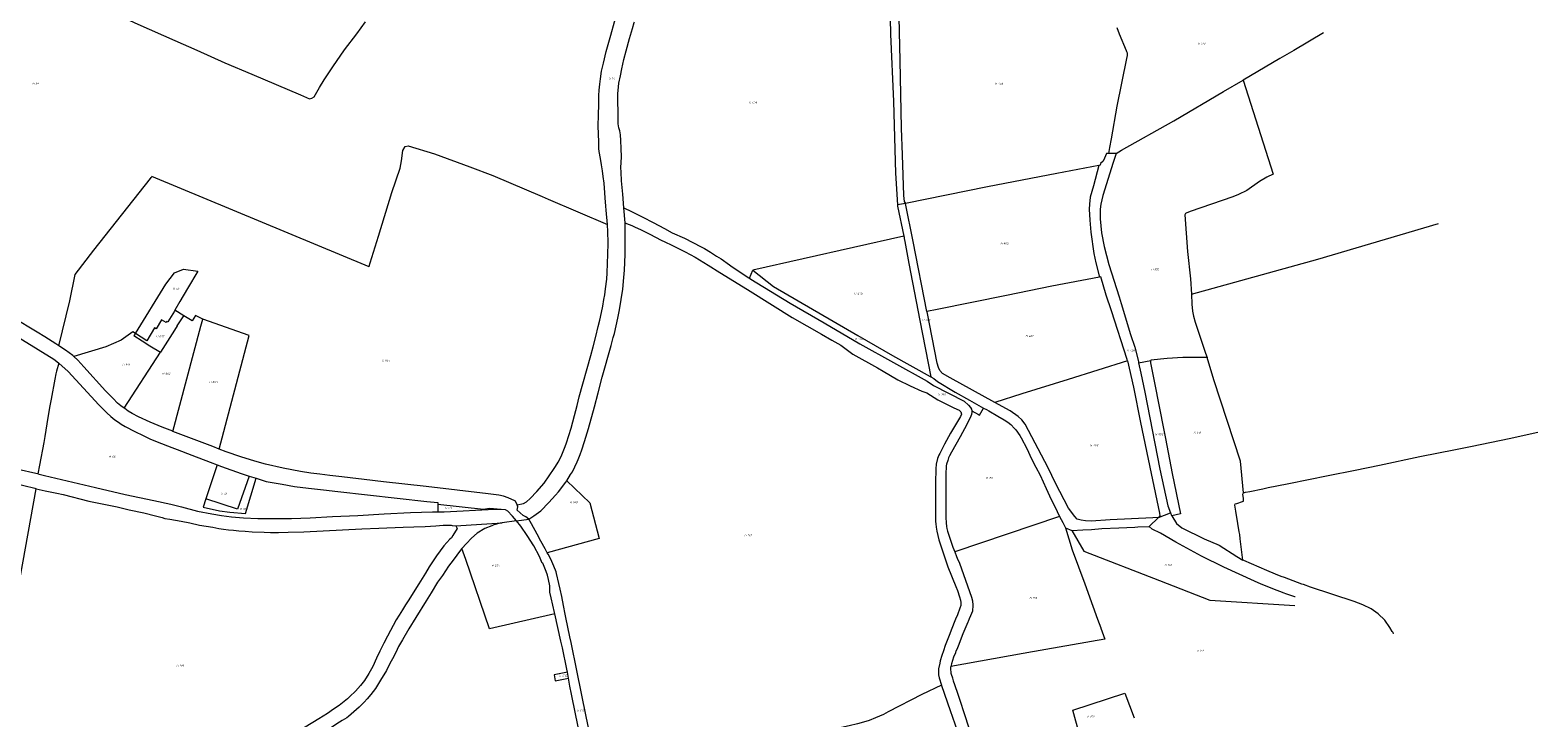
# Model space of a CAD drawing. Header units: metres. Extents: x 199958 to 203813, y 461826 to 464622.
# Tile 12 of 13: x 202487 to 203813, y 463077 to 463682. Entities that reach past the tile are written whole.
import ezdxf
from ezdxf.enums import TextEntityAlignment as Align
from ezdxf.lldxf.tags import DXFTag

# ---------------------------------------------------------------- set-up
doc = ezdxf.new("R2010")
doc.units = ezdxf.units.M
doc.layers.get('0').update_dxf_attribs({"lineweight": 25})
doc.layers.add('B-WE-KG-GRENS_PERCEEL-G', color=150, linetype='KG-PERCEEL', lineweight=18)
doc.layers.add('B-WE-KG-GRENS_PERCEEL-S', color=150, linetype='Continuous', lineweight=25)
doc.styles.add('NLCS-ISO', font='NLCS-ISO.ttf')
doc.styles.get("Standard").update_dxf_attribs({"font": 'NLCS-ISO.ttf'})
tags = doc.linetypes.add('KG-PERCEEL', pattern='A,5.5,-2,["P",Standard,S=1.8,R=0,X=-0.5,Y=-0.9],-2,5.5,-2,[5,NLCS.SHX,S=0.75,R=0,X=0,Y=0],-2', length=19).pattern_tags.tags
tags[6] = DXFTag(74, 10)

# ---------------------------------------------------------------- blocks, each defined once
blk = doc.blocks.new('SKG-PERCEELNUMMER-SO')
at = {"style": 'NLCS-ISO', "oblique": 10, "flags": 1}
for tag, p in [('GEMEENTECODE', (0, 2.6)), ('PERCEELGROOTTE', (0, -2.4))]:
    blk.add_attdef(tag, text='', height=1.8, dxfattribs=at).set_placement(p, align=Align.MIDDLE_CENTER)
at = {"style": 'NLCS-ISO', "oblique": 10}
blk.add_attdef('SECTIE', text='', height=1.8, dxfattribs=at).set_placement((-0.5, 0), align=Align.MIDDLE_RIGHT)
blk.add_attdef('PERCEELNUMMER', text='', height=1.8, dxfattribs=at).set_placement((0.5, 0), align=Align.MIDDLE_LEFT)

msp = doc.modelspace()

# ---------------------------------------------------------------- linework, layer by layer
at = {"layer": 'B-WE-KG-GRENS_PERCEEL-G', "flags": 128}
for points in [[(202408.297, 463951.451), (202404.379, 463919.635), (202401.871, 463895.62), (202396.229, 463841.584), (202391.527, 463802.871), (202389.647, 463785.004), (202389.49, 463779.362), (202390.43, 463774.503), (202392.154, 463772.152), (202398.423, 463768.548), (202418.755, 463759.899), (202453.268, 463745.31), (202470.39, 463736.984), (202499.98, 463723.52), (202519.262, 463714.632), (202564.087, 463695.355), (202581.327, 463687.675), (202613.927, 463673.256), (202633.362, 463664.792), (202658.125, 463653.508), (202681.635, 463643.477), (202703.107, 463634.543), (202724.422, 463625.296), (202732.415, 463622.005), (202734.609, 463622.318), (202736.627, 463623.709), (202741.195, 463631.96), (202745.477, 463638.62), (202753.14, 463650.04), (202763.394, 463664.867), (202774.218, 463678.987), (202781.638, 463689.47)], [(203243.536, 463737.777), (203242.796, 463719.736), (203243.791, 463678.698), (203246.238, 463619.396), (203248.071, 463556.56), (203249.833, 463528.466)], [(203250.73, 463739.315), (203251.527, 463733.921), (203250.344, 463722.02), (203250.649, 463706.37), (203251.78, 463655.533), (203253.151, 463595.935), (203253.985, 463572.727), (203255.001, 463536.954), (203255.761, 463531.498), (203256.72, 463529.859)], [(202994.568, 463511.217), (202993.596, 463523.989), (202993.339, 463527.293), (202992.757, 463534.782), (202992.352, 463539.25), (202991.661, 463547.663), (202990.916, 463553.47), (202990.32, 463558.384), (202989.427, 463563.893), (202988.385, 463569.402), (202987.343, 463575.506), (202987.045, 463578.038), (202986.896, 463583.844), (202986.598, 463597.989), (202986.747, 463607.37), (202986.896, 463617.197), (202987.036, 463624.794), (202987.389, 463629.605), (202987.789, 463634.766), (202988.385, 463639.531), (202989.427, 463646.231), (202991.065, 463653.229), (202993.447, 463663.502), (202997.467, 463677.796), (203000.892, 463689.559), (203004.39, 463701.813)], [(203009.105, 463526.018), (203008.055, 463537.849), (203007.013, 463549.827), (203006.753, 463557.38), (203006.492, 463561.546), (203006.753, 463565.714), (203007.013, 463570.921), (203006.753, 463578.214), (203006.492, 463585.245), (203006.232, 463590.192), (203005.45, 463593.577), (203004.669, 463596.442), (203004.147, 463599.837), (203003.925, 463608.824), (203003.626, 463620.928), (203003.888, 463626.13), (203004.409, 463632.38), (203004.669, 463635.505), (203005.971, 463642.015), (203007.274, 463648.265), (203009.096, 463656.598), (203011.18, 463664.15), (203014.044, 463674.827), (203016.649, 463683.682), (203018.211, 463689.15), (203018.339, 463689.632)], [(203442.761, 463684.554), (203444.985, 463679.172), (203451.057, 463664.476), (203451.331, 463663.617), (203451.769, 463662.24), (203451.769, 463660.106), (203451.159, 463657.261), (203442.941, 463615.489), (203437.912, 463586.74), (203436.489, 463578.915), (203435.386, 463573.716)], [(203624.679, 463680.021), (203598.44, 463664.51), (203586.286, 463657.263), (203553.869, 463638.252)], [(203442.1, 463573.748), (203446.987, 463576.735), (203492.869, 463602.477), (203536.669, 463628.284), (203553.869, 463638.252)], [(203553.869, 463638.252), (203580.314, 463555.508), (203574.716, 463552.806), (203568.223, 463549.008), (203557.073, 463541.166), (203549.722, 463537.736), (203544.821, 463535.653), (203507.379, 463522.618), (203503.871, 463521.39), (203503.136, 463521.022), (203502.646, 463519.919), (203504.974, 463487.573), (203507.616, 463463.421), (203508.392, 463450.114)], [(202784.9, 463474.18), (202784.909, 463474.209), (202784.938, 463474.304), (202785.025, 463474.59), (202785.896, 463477.447), (202793.086, 463501.034), (202804.903, 463539.402), (202812.291, 463560.868), (202813.458, 463567.287), (202814.479, 463576.478), (202816.521, 463579.834), (202819.293, 463580.563), (202842.343, 463573.561), (202873.417, 463562.036), (202893.727, 463554.324), (202937.201, 463535.943), (202942.442, 463533.684)], [(203435.386, 463573.716), (203433.658, 463573.708), (203431.016, 463567.61), (203430.711, 463567.102), (203428.532, 463565.008), (203428.133, 463563.526), (203427.039, 463563.314)], [(203442.1, 463573.748), (203439.718, 463565.769), (203430.461, 463536.868), (203428.694, 463529.138), (203428.204, 463524.728), (203428.081, 463516.151), (203429.433, 463504.062), (203431.761, 463491.81), (203435.682, 463476.004), (203444.997, 463447.52), (203446.59, 463441.884), (203454.799, 463414.439), (203458.5, 463403.309), (203461.196, 463393.14), (203461.766, 463390.564), (203461.985, 463389.572)], [(203442.1, 463573.748), (203435.386, 463573.716)], [(203427.039, 463563.314), (203389.898, 463556.122), (203328.953, 463544.466), (203256.72, 463529.859)], [(203427.039, 463563.314), (203422.216, 463545.406), (203419.46, 463535.445), (203418.71, 463529.334), (203418.495, 463524.714), (203418.939, 463515.154), (203419.998, 463504.466), (203422.64, 463485.654), (203424.336, 463477.46), (203427.619, 463464.968)], [(202511.95, 463404.551), (202521.56, 463444.191), (202526.374, 463467.387), (202542.714, 463488.832), (202592.529, 463551.765)], [(202592.529, 463551.765), (202593.172, 463552.578), (202593.365, 463552.822), (202593.424, 463552.897), (202593.86, 463553.452)], [(202784.9, 463474.18), (202593.86, 463553.452)], [(202942.442, 463533.684), (202994.568, 463511.217)], [(203256.72, 463529.859), (203249.833, 463528.466)], [(203275.751, 463434.74), (203263.496, 463496.371), (203256.72, 463529.859)], [(203010.138, 463512.849), (203009.105, 463526.018)], [(203009.105, 463526.018), (203015.853, 463522.843), (203021.674, 463519.932), (203025.857, 463517.749), (203034.952, 463513.02), (203044.775, 463507.926), (203051.505, 463504.106), (203062.419, 463499.378), (203069.695, 463495.558), (203077.153, 463491.737), (203080.063, 463490.1), (203085.156, 463486.826), (203090.613, 463483.551), (203094.797, 463481.005), (203096.615, 463479.55), (203100.072, 463477.185), (203105.347, 463473.365), (203118.99, 463464.452), (203119.572, 463464.057)], [(203249.833, 463528.466), (203249.901, 463527.382), (203255.411, 463500.994)], [(202511.95, 463404.551), (202509.274, 463406.224), (202499.559, 463412.352), (202492.881, 463416.449), (202449.762, 463442.499), (202437.271, 463450.235), (202415.845, 463463.17), (202407.453, 463468.313), (202394.974, 463475.881), (202371.376, 463490.444), (202348.595, 463504.218), (202337.203, 463511.083)], [(202948.779, 463298.267), (202951.161, 463302.287), (202953.841, 463307.051), (202957.402, 463315.98), (202958.712, 463319.261), (202962.626, 463332.065), (202965.604, 463343.381), (202967.844, 463351.984), (202969.773, 463359.611), (202979.898, 463396.09), (202982.006, 463403.693), (202984.513, 463412.766), (202986.598, 463421.55), (202987.938, 463427.059), (202989.427, 463433.909), (202990.618, 463439.567), (202991.512, 463445.225), (202992.256, 463449.542), (202993.001, 463454.605), (202994.043, 463463.241), (202994.489, 463468.75), (202994.787, 463477.088), (202994.936, 463485.128), (202995.383, 463494.657), (202994.936, 463505.824), (202994.638, 463510.291), (202994.568, 463511.217)], [(202958.808, 463285.689), (202962.222, 463291.236), (202963.784, 463293.84), (202967.982, 463302.452), (202968.823, 463304.552), (202970.555, 463308.945), (202972.025, 463313.196), (202974.462, 463320.402), (202977.847, 463331.861), (202983.316, 463350.871), (202986.441, 463363.111), (202990.068, 463376.915), (202997.899, 463404.777), (202999.721, 463411.809), (203000.763, 463415.454), (203003.888, 463428.996), (203005.19, 463436.287), (203006.753, 463445.401), (203008.055, 463454.517), (203009.096, 463464.673), (203009.617, 463471.183), (203010.138, 463484.985), (203010.138, 463494.099), (203010.138, 463512.849)], [(203010.138, 463512.849), (203011.405, 463512.312), (203016.045, 463510.397), (203019.139, 463508.998), (203020.98, 463508.114), (203024.294, 463506.494), (203032.027, 463502.664), (203041.749, 463497.582), (203045.136, 463496.036), (203051.249, 463493.237), (203053.753, 463491.985), (203062.886, 463487.345), (203071.724, 463482.485), (203079.53, 463477.845), (203083.139, 463475.635), (203093.45, 463469.081), (203102.73, 463463.409), (203120.332, 463452.583), (203157.23, 463429.605), (203182.859, 463414.728), (203192.065, 463409.572), (203200.093, 463405.006), (203210.551, 463397.273), (203232.13, 463385.268), (203237.212, 463382.322), (203250.248, 463374.737), (203261.074, 463369.434), (203271.09, 463364.573), (203275.656, 463363.247), (203285.199, 463357.1), (203289.466, 463354.932), (203299.491, 463349.988), (203303.961, 463347.821), (203305.586, 463346.398), (203305.993, 463344.569), (203305.315, 463342.267), (203301.726, 463336.442), (203296.51, 463327.84), (203291.295, 463317.951), (203288.654, 463312.872), (203286.96, 463309.959), (203286.148, 463308.266), (203285.132, 463305.557), (203283.913, 463300.545), (203283.574, 463296.345), (203283.438, 463293.975), (203283.371, 463286.389), (203283.168, 463263.767), (203283.168, 463260.042), (203283.235, 463253.201)], [(203508.392, 463450.114), (203619.613, 463480.867), (203725.797, 463512.321)], [(203255.411, 463500.994), (203122.651, 463471.064)], [(203255.411, 463500.994), (203255.597, 463500.103), (203255.813, 463499.068), (203256.367, 463496.417), (203259.73, 463477.095), (203269.555, 463426.731), (203279.103, 463377.285)], [(202579.344, 463415.403), (202606.051, 463458.742), (202613.828, 463468.71), (202621.713, 463472.135), (202634.167, 463470.248), (202625.013, 463454.903), (202618.312, 463443.67), (202614.007, 463435.914)], [(203119.572, 463464.057), (203122.651, 463471.064)], [(203119.572, 463464.057), (203120.807, 463463.22), (203125.915, 463460.118), (203155.345, 463442.134), (203185.263, 463424.726), (203216.616, 463406.316), (203275.778, 463373.55), (203281.578, 463369.744), (203308.563, 463355.885), (203312.403, 463352.472), (203314.184, 463350.417), (203315.04, 463348.877), (203315.26, 463347.223)], [(203122.651, 463471.064), (203140.692, 463456.866), (203214.934, 463413.778), (203245.561, 463396.139), (203278.47, 463377.622), (203279.103, 463377.285)], [(203427.619, 463464.968), (203385.605, 463457.005), (203345.803, 463448.947), (203284.779, 463436.602), (203275.751, 463434.74)], [(203452.064, 463391.231), (203451.765, 463392.623), (203438.06, 463435.436), (203433.424, 463449.134), (203428.608, 463465.152), (203427.619, 463464.968)], [(202411.285, 463452.271), (202418.169, 463447.972), (202422.908, 463444.625), (202479.89, 463409.821), (202507.522, 463392.816), (202511.568, 463389.602), (202511.952, 463389.263)], [(203508.392, 463450.114), (203508.907, 463441.295), (203509.275, 463435.169), (203510.132, 463430.758), (203511.603, 463425.245), (203520.914, 463398.167), (203522.154, 463394.323)], [(202613.572, 463435.13), (202607.844, 463425.585), (202607.074, 463426.036), (202606.493, 463425.044), (202602.265, 463427.52), (202597.504, 463419.392), (202595.985, 463420.282), (202589.415, 463409.064), (202579.344, 463415.403)], [(202612.285, 463329.293), (202636.922, 463421.859), (202638.571, 463428.053)], [(202614.007, 463435.914), (202613.572, 463435.13)], [(202621.931, 463431.055), (202614.007, 463435.914)], [(202616.166, 463422.052), (202621.931, 463431.055)], [(202638.571, 463428.053), (202632.16, 463431.215), (202629.293, 463426.539), (202621.931, 463431.055)], [(202638.584, 463428.103), (202638.571, 463428.053)], [(202653.038, 463313.633), (202679.402, 463413.583), (202638.584, 463428.103)], [(203335.376, 463354.769), (203296.252, 463376.529), (203289.38, 463380.271), (203287.075, 463382.769), (203285.9, 463385.41), (203284.669, 463389.414), (203275.792, 463434.536), (203275.751, 463434.74)], [(202579.344, 463415.403), (202577.078, 463416.829), (202566.73, 463409.62), (202553.265, 463403.652), (202525.028, 463395.216)], [(202579.344, 463415.403), (202577.965, 463413.661)], [(202577.965, 463413.661), (202585.217, 463409.067), (202592.102, 463404.666), (202601.445, 463399.064)], [(202613.835, 463418.412), (202601.445, 463399.064)], [(202616.166, 463422.052), (202613.835, 463418.412)], [(202525.028, 463395.216), (202524.167, 463396.015), (202517.926, 463400.815), (202511.95, 463404.551)], [(202569.364, 463349.705), (202601.463, 463399.053)], [(202601.463, 463399.053), (202601.445, 463399.064)], [(202511.952, 463389.263), (202509.792, 463382.279), (202509.283, 463379.88), (202508.413, 463375.356), (202505.07, 463357.622), (202504.052, 463351.807), (202502.375, 463341.453), (202499.685, 463324.809), (202498.591, 463319.555), (202494.825, 463299.532), (202493.381, 463291.855)], [(202511.952, 463389.263), (202520.212, 463381.988), (202547.263, 463352.617), (202554.176, 463345.704), (202557.563, 463342.496), (202561.176, 463339.516), (202564.336, 463337.285), (202566.769, 463335.546), (202570.202, 463333.697), (202578.695, 463329.179), (202586.207, 463325.602), (202592.024, 463322.828), (202598.471, 463320.051), (202611.393, 463315.062), (202615.94, 463313.279), (202628.999, 463308.282), (202645.038, 463302.211), (202651.291, 463299.776)], [(202569.364, 463349.705), (202566.461, 463351.883), (202563.589, 463354.207), (202559.612, 463358.184), (202553.093, 463364.85), (202533.935, 463386.104), (202528.679, 463391.825), (202525.028, 463395.216)], [(203452.064, 463391.231), (203399.974, 463375), (203359.269, 463362.453), (203335.376, 463354.769)], [(203452.064, 463391.231), (203457.599, 463368.076), (203463.605, 463337.098), (203473.106, 463292.234), (203480.404, 463257.199), (203480.509, 463254.881), (203479.526, 463253.537)], [(203461.985, 463389.572), (203472.675, 463391.727)], [(203461.985, 463389.572), (203464.014, 463380.397), (203467.322, 463363.734), (203480.772, 463296.171), (203487.65, 463263.74), (203489.971, 463257.772)], [(203472.675, 463391.727), (203472.372, 463390.972), (203472.372, 463389.508), (203477.308, 463364.783), (203478.532, 463358.65), (203485.617, 463323.101), (203491.421, 463292.166), (203498.928, 463256.78), (203491.046, 463255.103)], [(203522.154, 463394.323), (203500.833, 463394.433), (203487.081, 463393.436), (203472.706, 463391.805), (203472.675, 463391.727)], [(203528.171, 463374.72), (203522.154, 463394.323)], [(203279.103, 463377.285), (203281.82, 463375.837), (203285.006, 463373.161), (203300.539, 463363.669), (203313.226, 463356.709), (203325.592, 463349.851)], [(203554.311, 463275.185), (203551.584, 463303.168), (203528.171, 463374.72)], [(202283.883, 463357.291), (202285.778, 463356.395), (202296.174, 463352.482), (202300.87, 463350.135), (202307.8, 463346.669), (202315.626, 463343.092), (202340.89, 463331.578), (202350.615, 463327.33), (202359.335, 463323.753), (202366.601, 463320.846), (202375.879, 463317.046), (202387.617, 463312.909), (202410.198, 463304.861), (202425.401, 463299.495), (202436.357, 463295.694), (202446.976, 463292.005), (202456.255, 463288.875), (202462.962, 463286.751), (202470.117, 463284.627), (202475.259, 463283.174), (202481.072, 463281.609), (202490.737, 463279.192), (202491.803, 463278.926), (202491.948, 463278.89)], [(202612.285, 463329.293), (202612.155, 463329.344), (202602.927, 463333.065), (202592.251, 463337.513), (202582.099, 463342.074), (202576.515, 463345.082), (202573.002, 463347.189), (202569.895, 463349.307), (202569.364, 463349.705)], [(203315.26, 463347.223), (203315.367, 463346.148), (203314.999, 463344.155), (203314.435, 463342.708), (203310.716, 463335.407), (203304.9, 463324.452), (203297.37, 463310.95), (203295.704, 463307.885), (203294.814, 463305.976), (203293.97, 463303.576), (203292.998, 463300.468), (203292.752, 463299.115), (203292.502, 463297.11), (203292.436, 463293.053), (203292.3, 463272.908), (203292.368, 463258.112), (203292.436, 463253.479), (203292.568, 463248.911), (203292.895, 463245.643), (203293.208, 463243.762), (203293.846, 463241.467), (203298.566, 463227.508), (203300.157, 463223.378)], [(203315.26, 463347.223), (203320.997, 463344.026), (203322.028, 463343.452), (203325.592, 463349.851)], [(203325.592, 463349.851), (203328.047, 463348.455), (203330.065, 463347.437), (203338.038, 463342.768), (203343.785, 463339.354), (203346.877, 463337.295), (203349.421, 463335.26), (203352.83, 463331.849), (203353.897, 463330.783), (203357.559, 463325.554), (203358.735, 463323.521), (203363.582, 463314.151), (203367.819, 463305.187), (203371.609, 463297.77), (203375.307, 463290.86), (203380.664, 463279.01), (203383.606, 463272.636), (203390.433, 463258.818), (203392.431, 463254.491), (203392.462, 463254.43)], [(203479.526, 463253.537), (203474.425, 463253.332), (203436.96, 463251.438), (203420.171, 463250.423), (203415.307, 463250.526), (203411.34, 463251.035), (203407.993, 463252.087), (203405.891, 463254.38), (203400.386, 463261.858), (203388.833, 463283.809), (203382.286, 463297.154), (203362.228, 463335.584), (203359.274, 463339.522), (203355.988, 463342.479), (203348.835, 463347.284), (203335.376, 463354.769)], [(202493.381, 463291.855), (202491.805, 463292.198), (202476.004, 463295.63), (202459.729, 463300.44), (202444.245, 463305.788), (202428.99, 463311.11), (202405.971, 463319.03), (202389.754, 463324.659), (202374.667, 463330.292), (202362.751, 463334.932), (202362.414, 463335.083), (202356.691, 463337.647)], [(202653.038, 463313.633), (202647.393, 463315.848), (202628.65, 463322.896), (202612.285, 463329.293)], [(203554.311, 463275.185), (203555.94, 463275.674), (203559.687, 463276.487), (203571.33, 463278.851), (203575.992, 463279.797), (203592.595, 463283.168), (203592.677, 463283.184), (203594.146, 463283.476), (203628.599, 463290.336), (203652.547, 463295.223), (203673.888, 463299.621), (203709.404, 463307.115), (203740.687, 463313.416), (203755.508, 463316.401), (203788.09, 463323.081), (203813.225, 463328.458)], [(202915.065, 463264.587), (202913.805, 463267.834), (202913.217, 463268.246), (202907.365, 463270.759), (202903.144, 463272.165), (202899.086, 463273.18), (202889.755, 463274.424), (202835.052, 463280.736), (202797.696, 463284.787), (202780.431, 463286.889), (202768.318, 463288.384), (202761.043, 463289.223), (202750.239, 463290.477), (202741.7, 463291.674), (202733.775, 463292.571), (202724.664, 463294.042), (202709.174, 463296.872), (202693.694, 463300.41), (202684.521, 463303.073), (202672.057, 463306.931), (202659.177, 463311.224), (202653.038, 463313.633)], [(202493.381, 463291.855), (202499.345, 463290.493)], [(202651.291, 463299.776), (202641.404, 463270.082)], [(202651.291, 463299.776), (202655.163, 463298.268), (202672.471, 463292.111), (202679.481, 463289.936)], [(202923.487, 463267.335), (202926.671, 463270.233), (202932.52, 463276.325), (202938.956, 463283.799), (202947.678, 463296.692), (202948.779, 463298.267)], [(202464.736, 462997.462), (202477.721, 463068.98), (202467.421, 463077.16), (202456.579, 463084.086), (202456.655, 463084.503), (202491.948, 463278.89)], [(202491.948, 463278.89), (202499.964, 463276.914), (202510.137, 463274.79), (202515.614, 463273.672), (202538.419, 463267.971), (202563.348, 463262.829), (202573.825, 463260.412), (202586.76, 463257.6), (202596.977, 463254.975), (202602.977, 463253.382), (202605.32, 463252.726), (202609.444, 463252.07), (202619.661, 463250.289), (202627.254, 463248.695), (202635.69, 463246.914), (202641.689, 463245.883), (202647.313, 463244.946), (202652.749, 463243.915), (202656.78, 463243.352), (202661.092, 463242.79), (202665.591, 463242.321), (202670.278, 463241.759), (202675.808, 463241.384), (202682.088, 463240.915), (202692.493, 463240.54), (202698.211, 463240.447), (202705.334, 463240.353), (202713.771, 463240.54), (202727.362, 463241.009), (202778.541, 463243.446), (202793.351, 463244.102), (202814.816, 463244.946), (202824.284, 463245.227), (202834.219, 463245.696), (202843.499, 463246.258), (202850.06, 463246.633), (202857.184, 463246.633), (202858.028, 463246.539), (202861.309, 463246.071)], [(202499.345, 463290.493), (202544.276, 463279.809), (202570.414, 463273.873), (202595.367, 463268.466), (202610.537, 463265.167), (202619.932, 463262.847), (202633.87, 463259.205), (202646.655, 463256.63), (202655.059, 463255.198), (202663.782, 463254.085), (202674.312, 463253.204), (202687.006, 463252.748), (202702.264, 463252.606), (202716.638, 463252.739), (202733.076, 463253.358), (202752.798, 463254.431), (202775.098, 463255.309), (202798.158, 463256.613), (202821.302, 463257.79), (202840.777, 463258.654)], [(202641.404, 463270.082), (202638.879, 463262.5), (202653.425, 463259.495), (202662.495, 463258.09), (202676.293, 463257.161), (202685.526, 463288.061)], [(202679.481, 463289.936), (202669.044, 463260.864), (202641.404, 463270.082)], [(202679.481, 463289.936), (202685.526, 463288.061)], [(202685.526, 463288.061), (202694.414, 463285.304), (202708.544, 463282.795), (202719.195, 463280.92), (202731.505, 463279.315), (202744.91, 463277.785), (202757.38, 463276.439), (202835.588, 463267.621), (202845.381, 463266.688), (202845.39, 463265.294)], [(202925.503, 463251.914), (202929.93, 463255.039), (202935.92, 463259.466), (202942.951, 463266.758), (202948.941, 463273.268), (202951.545, 463276.133), (202958.055, 463284.465), (202958.808, 463285.689)], [(202958.808, 463285.689), (202979.093, 463266.47), (202987.338, 463234.971), (202941.722, 463222.539)], [(202845.39, 463265.294), (202845.457, 463258.631)], [(202845.39, 463265.294), (202885.46, 463260.979), (202890.958, 463261.816), (202904.665, 463260.501)], [(202915.065, 463264.587), (202920.841, 463265.884), (202923.487, 463267.335)], [(202925.503, 463251.914), (202922.817, 463253.964), (202920.348, 463255.276), (202915.196, 463260.076), (202915.705, 463262.937), (202915.065, 463264.587)], [(203553.716, 463216.076), (203551.378, 463234.782), (203550.889, 463238.692), (203550.564, 463240.81), (203549.261, 463248.304), (203547.469, 463259.057), (203546.654, 463264.433), (203546.98, 463265.41), (203548.283, 463265.898), (203553.496, 463267.691), (203554.148, 463268.017), (203554.311, 463268.343), (203554.148, 463270.298), (203553.659, 463274.045), (203554.311, 463275.185)], [(202840.777, 463258.654), (202845.457, 463258.631)], [(202845.457, 463258.631), (202850.923, 463258.605), (202895.332, 463260.779), (202904.665, 463260.501)], [(202904.665, 463260.501), (202906.705, 463259.321), (202911.221, 463254.689)], [(202914.639, 463250.46), (202911.221, 463254.689)], [(202914.639, 463250.46), (202925.503, 463251.914)], [(202941.722, 463222.539), (202939.822, 463226.005), (202936.055, 463232.636), (202932.759, 463238.926), (202927.9, 463248.039), (202925.503, 463251.914)], [(203283.235, 463253.201), (203283.371, 463250.018), (203283.574, 463247.986), (203283.98, 463245.073), (203284.522, 463241.551), (203286.283, 463233.762), (203287.367, 463230.376), (203294.14, 463210.192), (203301.048, 463192.718), (203302.471, 463189.196), (203304.299, 463183.642), (203305.248, 463180.797), (203305.654, 463178.63), (203305.586, 463176.869), (203305.451, 463175.988), (203304.638, 463173.618), (203302.471, 463167.996), (203300.909, 463164.183), (203297.105, 463154.292), (203295.837, 463151.163), (203292.455, 463142.456), (203291.864, 463140.934), (203290.257, 463136.284), (203288.82, 463131.973), (203287.467, 463127.323), (203286.96, 463125.463), (203285.946, 463120.39), (203285.861, 463117.178), (203286.03, 463114.98), (203286.368, 463112.444), (203288.487, 463106.087)], [(203392.462, 463254.43), (203300.157, 463223.378)], [(203392.462, 463254.43), (203395.286, 463249.049), (203397.639, 463244.566)], [(203471.239, 463245.519), (203479.526, 463253.537)], [(203479.526, 463253.537), (203489.971, 463257.772)], [(203489.971, 463257.772), (203490.943, 463255.273), (203491.046, 463255.103)], [(203491.046, 463255.103), (203495.224, 463248.217), (203500.118, 463244.467), (203519.56, 463234.617), (203532.92, 463229.207), (203548.337, 463219.11), (203553.716, 463216.076)], [(202861.309, 463246.071), (202862.34, 463243.821), (202858.57, 463237.777), (202857.29, 463235.723), (202855.966, 463234.448), (202850.81, 463228.636), (202844.312, 463219.928), (202837.781, 463210.17), (202834.501, 463204.64), (202828.783, 463195.267), (202825.221, 463189.549), (202819.779, 463181.048), (202817.066, 463176.801), (202814.342, 463172.409), (202811.348, 463167.615), (202808.724, 463163.491), (202806.099, 463158.616), (202803.662, 463154.211), (202801.037, 463149.243), (202797.851, 463143.056), (202794.382, 463135.839), (202791.477, 463129.652), (202788.102, 463122.435), (202784.634, 463116.342), (202780.819, 463110.181), (202777.229, 463105.656), (202772.917, 463100.688), (202768.043, 463096.095), (202765.981, 463094.033), (202758.482, 463088.128), (202753.701, 463084.754), (202748.171, 463081.192), (202740.585, 463076.439), (202735.536, 463073.156), (202720.426, 463063.944), (202710.194, 463057.447), (202694.438, 463047.599), (202677.408, 463037.056), (202662.347, 463027.441), (202653.774, 463021.764), (202646.359, 463016.782), (202640.103, 463012.843), (202634.079, 463008.788), (202630.372, 463006.124), (202624.579, 463001.605), (202620.061, 462997.551), (202617.496, 462995.165), (202614.738, 462992.587)], [(202861.309, 463246.071), (202902.066, 463248.789)], [(202902.066, 463248.789), (202900.263, 463248.538), (202894.759, 463247.024), (202892.97, 463246.336), (202886.64, 463243.859), (202880.035, 463239.869), (202874.943, 463235.328), (202870.677, 463230.649), (202866.549, 463226.246)], [(202914.639, 463250.46), (202902.066, 463248.789)], [(202948.307, 463168.854), (202948.04, 463170.061), (202945.115, 463182.932), (202943.819, 463187.973), (202943.824, 463193.36), (202942.666, 463199.004), (202941.792, 463202.646), (202940.623, 463206.007), (202939.471, 463209.031), (202937.65, 463213.43), (202937.193, 463213.337), (202934.806, 463219.304), (202929.757, 463228.56), (202923.866, 463237.817), (202918.396, 463245.813), (202914.639, 463250.46)], [(203397.639, 463244.566), (203403.534, 463224.962), (203414.643, 463195.219), (203421.705, 463175.641), (203425.824, 463164.222), (203428.602, 463156.522), (203428.68, 463156.305)], [(203397.639, 463244.566), (203403.291, 463241.951)], [(203403.291, 463241.951), (203412.74, 463242.603), (203420.397, 463243.091), (203429.52, 463243.742), (203444.671, 463244.394), (203458.681, 463245.046), (203461.352, 463245.3), (203471.239, 463245.519)], [(203403.291, 463241.951), (203413.885, 463223.872), (203480.321, 463198.016), (203524.596, 463180.768), (203599.417, 463176.064)], [(203599.571, 463183.818), (203599.364, 463183.86), (203591.589, 463186.439), (203590.085, 463186.938), (203589.882, 463187.015), (203580.092, 463190.748), (203579.352, 463191.05), (203569.74, 463194.975), (203563.902, 463197.559), (203550.419, 463203.527), (203536.811, 463209.825), (203517.377, 463219.588), (203494.728, 463231.882), (203481.322, 463239.598), (203473.834, 463243.202), (203471.239, 463245.519)], [(202866.549, 463226.246), (202865.4, 463224.714), (202858.843, 463215.925), (202854.852, 463210.696), (202849.348, 463202.577), (202845.22, 463196.522), (202839.578, 463187.302), (202835.174, 463180.147), (202826.092, 463165.422), (202819.9, 463155.514), (202814.258, 463145.882), (202810.829, 463139.969), (202808.34, 463134.873), (202805.451, 463129.094), (202803.249, 463124.965), (202800.084, 463118.773), (202794.992, 463110.379), (202793.204, 463107.351), (202790.451, 463103.085), (202786.461, 463097.856), (202783.158, 463093.866), (202780.681, 463090.976), (202776.14, 463086.572), (202766.783, 463078.453), (202765.406, 463077.353), (202761.153, 463074.827), (202756.599, 463072.123), (202748.205, 463066.344), (202721.234, 463049.831), (202700.042, 463036.483), (202677.612, 463022.309), (202662.613, 463012.814), (202653.118, 463006.759), (202650.503, 463005.108), (202649.359, 463004.262), (202647.978, 463003.239), (202643.623, 463000.016), (202641.87, 462998.953), (202641.066, 462998.451), (202639.746, 462997.606), (202635.504, 462994.374), (202631.926, 462991.485), (202627.247, 462987.219), (202622.653, 462983.75)], [(202948.307, 463168.854), (202890.99, 463155.629), (202869.886, 463216.603), (202866.549, 463226.246)], [(202987.351, 463024.935), (202981.837, 463050.664), (202975.837, 463078.418), (202967.663, 463118.83), (202962.56, 463143.597), (202961.486, 463148.512), (202958, 463165.486), (202957.107, 463169.949), (202956.217, 463174.692), (202955.133, 463180.887), (202954.542, 463184.141), (202953.032, 463190.478), (202951.967, 463195.499), (202949.704, 463204.399), (202949.394, 463205.793), (202947.561, 463210.68), (202944.676, 463216.905), (202942.416, 463221.273), (202941.722, 463222.539)], [(203300.157, 463223.378), (203301.733, 463219.288), (203302.424, 463217.759), (203304.435, 463213.308), (203304.465, 463213.222), (203314.798, 463183.439), (203315.826, 463180.231), (203316.127, 463176.272), (203315.789, 463171.2), (203314.098, 463167.142), (203312.914, 463164.352), (203311.89, 463161.911), (203311.632, 463161.297), (203307.419, 463151.248), (203304.058, 463142.772), (203303.699, 463141.864), (203302.6, 463138.99), (203301.236, 463135.643), (203300.987, 463135.032), (203300.74, 463134.424), (203299.219, 463130.535), (203297.274, 463124.787), (203296.936, 463123.688), (203296.694, 463122.537)], [(203686.306, 463151.258), (203685.823, 463152.211), (203685.183, 463153.289), (203683.099, 463156.802), (203678.669, 463163.148), (203672.818, 463168.771), (203666.439, 463173.086), (203659.221, 463176.701), (203651.662, 463179.506), (203613.311, 463192.298), (203607.14, 463194.454), (203605.543, 463195.012), (203597.866, 463197.694), (203590.192, 463200.616), (203587.382, 463201.736), (203582.286, 463203.767), (203574.709, 463206.787), (203554.534, 463215.615), (203553.716, 463216.076)], [(202959.364, 463117.387), (202958.865, 463120.119), (202955.108, 463138.76), (202953.663, 463144.682), (202948.307, 463168.854)], [(203428.68, 463156.305), (203432.173, 463146.41), (203363.678, 463134.337), (203362.067, 463134.053), (203360.454, 463133.769), (203296.694, 463122.537)], [(203296.694, 463122.537), (203296.639, 463122.274), (203296.598, 463122.081), (203296.582, 463122.01), (203296.429, 463121.32), (203296.429, 463120.729), (203296.851, 463116.502), (203297.105, 463115.572), (203298.094, 463112.415), (203298.163, 463112.196), (203298.88, 463109.907), (203299.955, 463106.611), (203302.769, 463097.987), (203310.124, 463075.837), (203310.873, 463073.643), (203317.227, 463055.027), (203318.579, 463051.067), (203319.678, 463047.854), (203321.453, 463039.062), (203322.806, 463035.088), (203322.817, 463035.054)], [(202959.364, 463117.387), (202947.811, 463114.973), (202948.762, 463109.95), (202960.318, 463112.167)], [(202960.318, 463112.167), (202959.364, 463117.387)], [(202983.033, 463001.176), (202982.43, 463003.431), (202971.754, 463055.673), (202970.098, 463063.739), (202966.579, 463080.882), (202963.06, 463098.025), (202961.62, 463105.041), (202960.318, 463112.167)], [(203288.487, 463106.087), (203271.143, 463097.711), (203241.607, 463082.448), (203237.446, 463080.311), (203230.378, 463077.171), (203224.924, 463075.034), (203221.888, 463073.966), (203214.692, 463071.886), (203207.421, 463070.221), (203200.45, 463068.815), (203197.695, 463068.197), (203189.599, 463065.892), (203187.406, 463065.049), (203184.707, 463063.699), (203183.65, 463061.777), (203183.762, 463058.628), (203184.212, 463055.03), (203188.285, 463038.41), (203196.233, 463004.222), (203198.942, 462991.505), (203199.842, 462987.85), (203201.645, 462980.965), (203201.983, 462980.121), (203202.095, 462980.009), (203202.938, 462979.334), (203214.689, 462978.772), (203217.573, 462978.31), (203244.234, 462933.435)], [(203288.487, 463106.087), (203288.651, 463105.596), (203296.26, 463083.615), (203310.463, 463042.697), (203321.538, 463010.656), (203328.639, 462989.521), (203332.274, 462978.868), (203338.367, 462961.286), (203342.172, 462950.206), (203342.48, 462949.309)], [(203410.128, 463061.96), (203409.961, 463062.58), (203404.214, 463083.911), (203449.762, 463099.035), (203458.006, 463077.219)]]:
    msp.add_lwpolyline(points, dxfattribs=at)

# ---------------------------------------------------------------- block references
at = {"layer": 'B-WE-KG-GRENS_PERCEEL-S'}
for p, values in [((203516.233, 463670.486), {'PERCEELNUMMER': '413', 'SECTIE': 'H'}), ((202490.919, 463635.551), {'PERCEELNUMMER': '54', 'SECTIE': 'H'}), ((202998.005, 463639.755), {'PERCEELNUMMER': '14', 'SECTIE': 'H'}), ((203337.931, 463635.324), {'PERCEELNUMMER': '405', 'SECTIE': 'H'}), ((203121.267, 463618.403), {'PERCEELNUMMER': '439', 'SECTIE': 'H'}), ((203342.622, 463494.705), {'PERCEELNUMMER': '406', 'SECTIE': 'H'}), ((203475.394, 463471.713), {'PERCEELNUMMER': '851', 'SECTIE': 'H'}), ((202614.436, 463454.845), {'PERCEELNUMMER': '46', 'SECTIE': 'H'}), ((203213.942, 463450.377), {'PERCEELNUMMER': '438', 'SECTIE': 'H'}), ((203273.827, 463427.162), {'PERCEELNUMMER': '403', 'SECTIE': 'H'}), ((202599.88, 463412.88), {'PERCEELNUMMER': '633', 'SECTIE': 'H'}), ((203214.7, 463410.69), {'PERCEELNUMMER': '402', 'SECTIE': 'H'}), ((203364.684, 463413.192), {'PERCEELNUMMER': '407', 'SECTIE': 'H'}), ((203453.935, 463400.449), {'PERCEELNUMMER': '409', 'SECTIE': 'H'}), ((202570.082, 463387.908), {'PERCEELNUMMER': '861', 'SECTIE': 'H'}), ((202798.317, 463391.419), {'PERCEELNUMMER': '864', 'SECTIE': 'H'}), ((202605.195, 463380.133), {'PERCEELNUMMER': '862', 'SECTIE': 'H'}), ((202646.578, 463372.609), {'PERCEELNUMMER': '863', 'SECTIE': 'H'}), ((203287.775, 463361.835), {'PERCEELNUMMER': '146', 'SECTIE': 'H'}), ((203421.536, 463317.131), {'PERCEELNUMMER': '408', 'SECTIE': 'H'}), ((203478.755, 463326.832), {'PERCEELNUMMER': '852', 'SECTIE': 'H'}), ((203512.512, 463328.046), {'PERCEELNUMMER': '410', 'SECTIE': 'H'}), ((202558.267, 463307.025), {'PERCEELNUMMER': '66', 'SECTIE': 'H'}), ((203329.974, 463288.377), {'PERCEELNUMMER': '151', 'SECTIE': 'H'}), ((202656.589, 463274.366), {'PERCEELNUMMER': '64', 'SECTIE': 'H'}), ((202963.855, 463266.865), {'PERCEELNUMMER': '149', 'SECTIE': 'H'}), ((202673.603, 463261.06), {'PERCEELNUMMER': '65', 'SECTIE': 'H'}), ((202854.055, 463261.845), {'PERCEELNUMMER': '63', 'SECTIE': 'H'}), ((203117.381, 463237.988), {'PERCEELNUMMER': '163', 'SECTIE': 'H'}), ((202894.966, 463211.285), {'PERCEELNUMMER': '234', 'SECTIE': 'H'}), ((203487.001, 463211.681), {'PERCEELNUMMER': '162', 'SECTIE': 'H'}), ((203368.153, 463182.68), {'PERCEELNUMMER': '159', 'SECTIE': 'H'}), ((203515.272, 463136.231), {'PERCEELNUMMER': '161', 'SECTIE': 'H'}), ((202617.606, 463123.063), {'PERCEELNUMMER': '219', 'SECTIE': 'H'}), ((202954.325, 463114.239), {'PERCEELNUMMER': '235', 'SECTIE': 'H'}), ((202969.787, 463083.462), {'PERCEELNUMMER': '137', 'SECTIE': 'H'}), ((203418.765, 463078.235), {'PERCEELNUMMER': '152', 'SECTIE': 'H'})]:
    msp.add_blockref('SKG-PERCEELNUMMER-SO', p, dxfattribs=at).add_auto_attribs(values)

doc.saveas('drawing.dxf')
